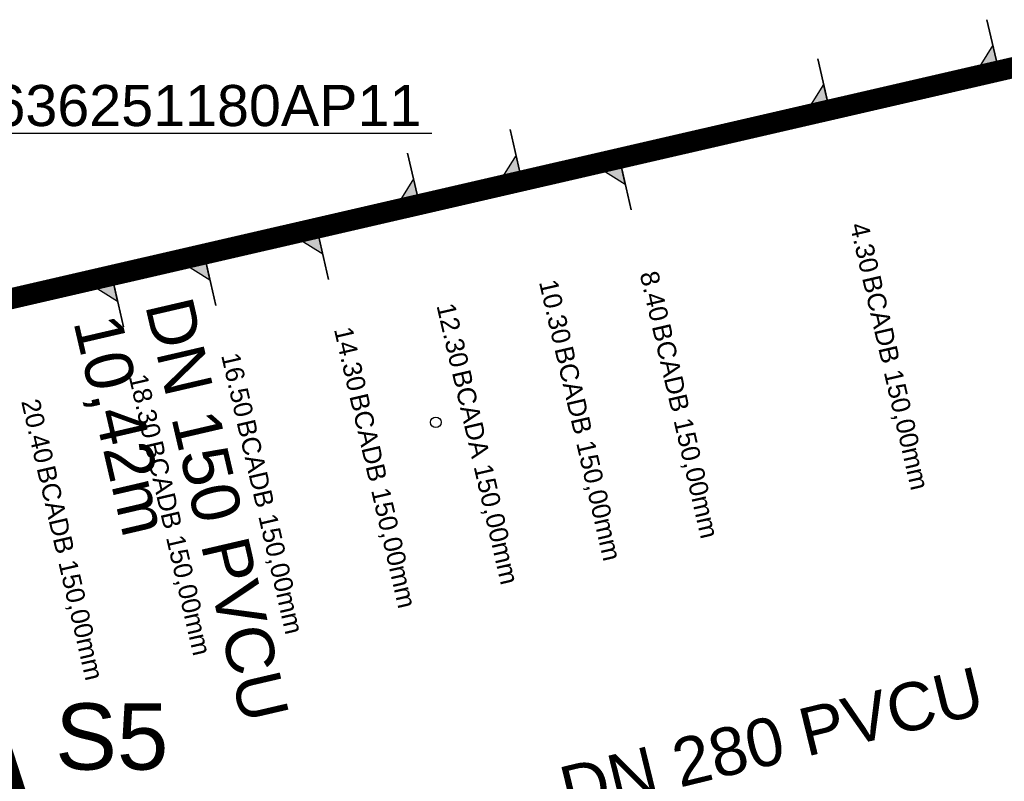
# Model space of a CAD drawing. Extents: x 356718 to 357658, y 5762241 to 5762615.
# Tile 95 of 157: x 357083 to 357102, y 5762462 to 5762477. Entities that reach past the tile are written whole.
import ezdxf
from ezdxf.enums import TextEntityAlignment as Align

# ---------------------------------------------------------------- set-up
doc = ezdxf.new("R2010")
doc.units = 0
doc.header["$MEASUREMENT"] = 0
doc.linetypes.add('AUSGEZOGEN', pattern=[0])
doc.linetypes.add('STRICHPUNKT', pattern=[5, 2, -1, 1, -1])
doc.layers.get('0').update_dxf_attribs({"linetype": 'AUSGEZOGEN'})
for name, color, linetype, true_color in [('114_00133_Schachtnummer', 7, 'AUSGEZOGEN', 0x000000), ('114_10392_Schachtnummer', 7, 'AUSGEZOGEN', 0x000000), ('121_10375_Haltungen_Schmutzwass', 7, 'AUSGEZOGEN', 0x800000), ('121_10376_Haltungen_Mischwasser', 6, 'STRICHPUNKT', 0xff00ff), ('124_10395_Standard1', 7, 'AUSGEZOGEN', 0x000000), ('141_10868_Stutzen__141_', 7, 'AUSGEZOGEN', 0x000000), ('611_00541_Pkte', 3, 'AUSGEZOGEN', 0x00ff00)]:
    doc.layers.add(name, color=color, linetype=linetype, true_color=true_color)
doc.styles.add('ARIAL', font='arial.ttf', dxfattribs={"height": 1.5})
doc.styles.get("Standard").update_dxf_attribs({"font": 'arial.ttf', "height": 1})

# ---------------------------------------------------------------- blocks, each defined once
blk = doc.blocks.new('F00')
at = {"color": 0}
blk.add_circle((0, 0), 0.1, dxfattribs=at)

msp = doc.modelspace()

# ---------------------------------------------------------------- linework, layer by layer
at = {"layer": '114_00133_Schachtnummer', "color": 18, "linetype": 'AUSGEZOGEN', "true_color": 0x000000}
msp.add_lwpolyline([(357080.36, 5762471.121), (357082.734, 5762474.792), (357091.065, 5762474.792)], dxfattribs=at)
at = {"layer": '121_10375_Haltungen_Schmutzwass', "color": 16, "linetype": 'AUSGEZOGEN', "true_color": 0x800000, "const_width": 0.4}
msp.add_lwpolyline([(357083.384, 5762461.536), (357080.337, 5762470.942)], dxfattribs=at)
at = {"layer": '121_10376_Haltungen_Mischwasser', "color": 6, "linetype": 'STRICHPUNKT', "true_color": 0xff00ff, "const_width": 0.4}
msp.add_lwpolyline([(357103.107, 5762476.267), (357000.599, 5762452.624)], dxfattribs=at)
at = {"layer": '141_10868_Stutzen__141_', "color": 18, "linetype": 'AUSGEZOGEN', "true_color": 0x000000}
for points in [[(357101.84, 5762475.975), (357101.616, 5762476.949)], [(357101.84, 5762475.975), (357101.728, 5762476.462), (357101.353, 5762475.863)], [(357098.625, 5762475.233), (357098.4, 5762476.208)], [(357098.625, 5762475.233), (357098.512, 5762475.72), (357098.138, 5762475.121)], [(357092.778, 5762473.885), (357092.554, 5762474.859)], [(357090.829, 5762473.435), (357090.605, 5762474.41)], [(357092.778, 5762473.885), (357092.666, 5762474.372), (357092.291, 5762473.772)], [(357094.63, 5762474.312), (357094.142, 5762474.199), (357094.742, 5762473.825)], [(357094.63, 5762474.312), (357094.854, 5762473.337)], [(357090.829, 5762473.435), (357090.717, 5762473.922), (357090.342, 5762473.323)], [(357088.881, 5762472.986), (357088.393, 5762472.873), (357088.993, 5762472.499)], [(357088.881, 5762472.986), (357089.105, 5762472.011)], [(357086.737, 5762472.491), (357086.25, 5762472.379), (357086.849, 5762472.004)], [(357086.737, 5762472.491), (357086.962, 5762471.517)], [(357084.983, 5762472.087), (357084.496, 5762471.974), (357085.095, 5762471.6)], [(357084.983, 5762472.087), (357085.208, 5762471.112)]]:
    msp.add_lwpolyline(points, close=True, dxfattribs=at)
at = {"layer": '141_10868_Stutzen__141_', "color": 18, "true_color": 0x000000}
for points in [[(357101.84, 5762475.975), (357101.728, 5762476.462), (357101.353, 5762475.863)], [(357098.625, 5762475.233), (357098.512, 5762475.72), (357098.138, 5762475.121)], [(357092.778, 5762473.885), (357092.666, 5762474.372), (357092.291, 5762473.772)], [(357094.63, 5762474.312), (357094.142, 5762474.199), (357094.742, 5762473.825)], [(357090.829, 5762473.435), (357090.717, 5762473.922), (357090.342, 5762473.323)], [(357088.881, 5762472.986), (357088.393, 5762472.873), (357088.993, 5762472.499)], [(357086.737, 5762472.491), (357086.25, 5762472.379), (357086.849, 5762472.004)], [(357084.983, 5762472.087), (357084.496, 5762471.974), (357085.095, 5762471.6)]]:
    msp.add_solid(points, dxfattribs=at)

# ---------------------------------------------------------------- block references
at = {"layer": '611_00541_Pkte', "color": 3, "true_color": 0x00ff00}
msp.add_blockref('F00', (357091.142, 5762469.295), dxfattribs=at)

# ---------------------------------------------------------------- texts
at = {"layer": '114_00133_Schachtnummer', "color": 18, "true_color": 0x000000, "style": 'ARIAL'}
msp.add_text('636251180AP11', height=0.78136, dxfattribs=at).set_placement((357082.734, 5762475.708), align=Align.TOP_LEFT)
at = {"layer": '114_10392_Schachtnummer', "color": 18, "true_color": 0x000000, "style": 'ARIAL'}
msp.add_text('S5', height=1.2601, dxfattribs=at).set_placement((357083.907, 5762463.952), align=Align.TOP_LEFT)
at = {"layer": '124_10395_Standard1', "color": 18, "true_color": 0x000000, "style": 'ARIAL'}
for s, height, rotation, p in [('DN 150 PVCU', 0.91158, 283.1, (357086.501, 5762471.733)), ('10,42m', 0.9116, 283.1, (357085.137, 5762471.416)), ('DN 280 PVCU', 0.91158, 13.7, (357093.429, 5762462.715))]:
    msp.add_text(s, height=height, rotation=rotation, dxfattribs=at).set_placement(p, align=Align.TOP_LEFT)
at = {"layer": '141_10868_Stutzen__141_', "color": 18, "true_color": 0x000000}
for s, p in [('4.30', (357099.57, 5762472.188)), ('8.40', (357095.575, 5762471.266)), ('10.30', (357093.723, 5762470.839)), ('12.30', (357091.775, 5762470.39)), ('14.30', (357089.826, 5762469.94)), ('16.50', (357087.682, 5762469.446)), ('18.30', (357085.928, 5762469.041)), ('20.40', (357083.882, 5762468.569))]:
    msp.add_text(s, height=0.3533, rotation=283, dxfattribs=at).set_placement(p, align=Align.TOP_RIGHT)
for s, p in [('BCADB 150,00mm', (357099.585, 5762472.121)), ('BCADB 150,00mm', (357095.59, 5762471.2)), ('BCADB 150,00mm', (357093.739, 5762470.773)), ('BCADA 150,00mm', (357091.79, 5762470.324)), ('BCADB 150,00mm', (357089.841, 5762469.874)), ('BCADB 150,00mm', (357087.697, 5762469.38)), ('BCADB 150,00mm', (357085.943, 5762468.975)), ('BCADB 150,00mm', (357083.897, 5762468.503))]:
    msp.add_text(s, height=0.35326, rotation=283, dxfattribs=at).set_placement(p, align=Align.TOP_LEFT)

doc.saveas('drawing.dxf')
